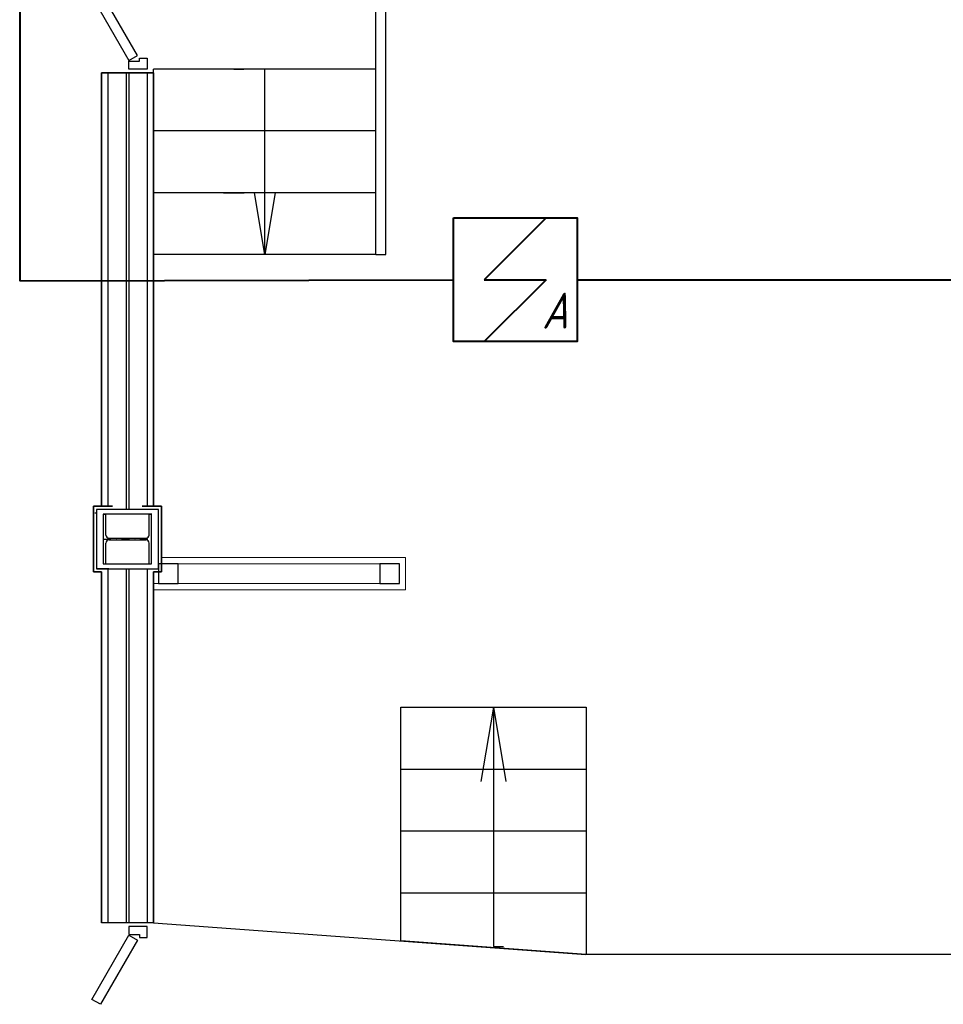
# Model space of a CAD drawing. Header units: millimetres. Extents: x -119471 to 297097, y -64331 to 65495.
# Tile 12 of 54: x -104513 to -100777, y -17984 to -14002. Entities that reach past the tile are written whole.
import ezdxf

# ---------------------------------------------------------------- set-up
doc = ezdxf.new("R2010")
doc.units = ezdxf.units.MM
doc.linetypes.add('GOST2.303 5', pattern=[75, 32.25, -21.5, 1.5, -19.75])
for name, color, linetype, lineweight in [('1_утеплитель наружных стен_Ном._пера__1', 7, 'Continuous', 13), ('41 ПС датчики', 1, 'Continuous', 40), ('45 ДПЛС', 232, 'Continuous', 40)]:
    doc.layers.add(name, color=color, linetype=linetype, lineweight=lineweight)
doc.styles.add('GOST 2.304', font='cs_gost2304.shx')

# ---------------------------------------------------------------- blocks, each defined once
blk = doc.blocks.new('Стена_39', base_point=(-103971.9, -13150.1))
at = {"layer": '1_утеплитель наружных стен_Ном._пера__1', "linetype": 'Continuous', "flags": 128}
for points in [[(-102976.9, -13150.1), (-103971.9, -13150.1)], [(-103971.9, -13150.1), (-103971.9, -13175.1)], [(-103971.9, -13175.1), (-102951.9, -13175.1)]]:
    blk.add_lwpolyline(points, dxfattribs=at)
blk = doc.blocks.new('Стена_40', base_point=(-102976.9, -13150.1))
at = {"layer": '1_утеплитель наружных стен_Ном._пера__1', "linetype": 'Continuous', "flags": 128}
for points in [[(-102951.9, -13175.1), (-102951.9, -13045.1)], [(-102976.9, -13070.1), (-102976.9, -13150.1)]]:
    blk.add_lwpolyline(points, dxfattribs=at)
blk = doc.blocks.new('Стена_41', base_point=(-102976.9, -13070.1))
at = {"layer": '1_утеплитель наружных стен_Ном._пера__1', "linetype": 'Continuous', "flags": 128}
for points in [[(-102951.9, -13045.1), (-103938.9, -13045.1)], [(-103938.9, -13045.1), (-103938.9, -13070.1)], [(-103938.9, -13070.1), (-102976.9, -13070.1)]]:
    blk.add_lwpolyline(points, dxfattribs=at)
blk = doc.blocks.new('A$C71DB1A2A')
at = {"layer": '41 ПС датчики', "color": 0, "ltscale": 20}
for p, q in [((125, 250), (-125, 0)), ((-125, 0), (125, 0)), ((125, 0), (-125, -250))]:
    blk.add_line(p, q, dxfattribs=at)
at = {"layer": '41 ПС датчики', "color": 0}
blk.add_lwpolyline([(-250, 250), (250, 250), (250, -250), (-250, -250)], close=True, dxfattribs=at)
at = {"layer": '41 ПС датчики', "color": 0, "style": 'GOST 2.304', "oblique": 15}
blk.add_text('А', height=145.3, dxfattribs=at).set_placement((108.3, -197.5))

msp = doc.modelspace()

# ---------------------------------------------------------------- linework, layer by layer
at = {"linetype": 'Continuous'}
for p, q in [((-103071.9, -14952.4), (-103071.9, -13227.4)), ((-103031.9, -14952.4), (-103031.9, -13227.4)), ((-103971.9, -15969.9), (-103971.9, -14202.4)), ((-103071.9, -14202.4), (-103971.9, -14202.4)), ((-103971.9, -15969.9), (-103971.9, -14202.4)), ((-103646.9, -14202.4), (-103606.9, -14202.4)), ((-103521.9, -14952.4), (-103521.9, -14202.4)), ((-104156.9, -14217), (-104156.9, -15969.9)), ((-103996.9, -14217.4), (-104096.9, -14217.4)), ((-103996.9, -14217.4), (-104096.9, -14217.4)), ((-103996.9, -14217.4), (-104096.9, -14217.4)), ((-104081.9, -14217), (-104081.9, -15982.4)), ((-104071.9, -14217), (-104071.9, -15982.4)), ((-103996.9, -14217), (-103996.9, -15969.9)), ((-103071.9, -14452.4), (-103971.9, -14452.4)), ((-103071.9, -14702.4), (-103971.9, -14702.4)), ((-103688.8, -14702), (-103605, -14702)), ((-103521.9, -14952.4), (-103563.8, -14702)), ((-103480, -14702), (-103521.9, -14952.4)), ((-103071.9, -14952.4), (-103971.9, -14952.4)), ((-103071.9, -14952.4), (-103031.9, -14952.4)), ((-104208.4, -15997), (-104201.9, -15997)), ((-104151.9, -15982.4), (-104201.9, -15982.4)), ((-104174.4, -16002.4), (-104164.4, -16002.4)), ((-104174.4, -16202.4), (-104174.4, -16002.4)), ((-104164.4, -16086.1), (-104164.4, -16002.4)), ((-103989.4, -16086.1), (-103989.4, -16002.4)), ((-103989.4, -16002.4), (-103979.4, -16002.4)), ((-103979.4, -16202.4), (-103979.4, -16002.4)), ((-104164.4, -16202.4), (-104164.4, -16118.6)), ((-104151.4, -16099.1), (-104002.4, -16099.1)), ((-104151.4, -16105.6), (-104002.4, -16105.6)), ((-103989.4, -16202.4), (-103989.4, -16118.6)), ((-104174.4, -16202.4), (-104164.4, -16202.4)), ((-103989.4, -16202.4), (-103979.4, -16202.4)), ((-104151.9, -16222.4), (-104201.9, -16222.4)), ((-104156.9, -16222.4), (-104156.9, -17655)), ((-104081.9, -16222.4), (-104081.9, -17655)), ((-104076.9, -16222.4), (-103951.9, -16222.4)), ((-104071.9, -16222.4), (-104071.9, -17655)), ((-103996.9, -16222.4), (-103996.9, -17655)), ((-102972.2, -16783), (-102222.2, -16782.6)), ((-102971.9, -17727.7), (-102971.7, -16782.8)), ((-102971.7, -16782.8), (-102221.7, -16782.4)), ((-102597.2, -16782.8), (-102647.4, -17083.3)), ((-102597.2, -16782.8), (-102546.8, -17083.2)), ((-102597.2, -16782.8), (-102596.7, -17750.5)), ((-102222.4, -16782.4), (-102221.9, -17782.4)), ((-102972.1, -17033), (-102222.1, -17032.6)), ((-102972, -17283), (-102222, -17282.6)), ((-102971.8, -17533), (-102221.8, -17532.6)), ((-103971.9, -17655), (-104181.9, -17655)), ((-103996.9, -17655), (-104070.9, -17655)), ((-103971.9, -17655), (-102223.7, -17782.3)), ((-102221.2, -17782.4), (-102971.9, -17727.7)), ((-102596.7, -17750.5), (-102556.7, -17750.5)), ((-98131.7, -17782.4), (-102223.7, -17782.3))]:
    msp.add_line(p, q, dxfattribs=at)
at = {"linetype": 'Continuous', "lineweight": 35}
for p, q in [((-103971.9, -14217.4), (-104181.9, -14217.4)), ((-104181.9, -14217.4), (-104181.9, -15969.9)), ((-103971.9, -14217.4), (-103971.9, -15969.9)), ((-104136.9, -15969.9), (-104214.9, -15969.9)), ((-104214.9, -15969.9), (-104214.9, -16234.9)), ((-104016.9, -15969.9), (-103938.9, -15969.9)), ((-103938.9, -15969.9), (-103938.9, -16234.9)), ((-104181.9, -16234.9), (-104214.9, -16234.9)), ((-104181.9, -16234.9), (-104181.9, -17655)), ((-103971.9, -16234.9), (-103971.9, -17655)), ((-103971.9, -16234.9), (-103938.9, -16234.9))]:
    msp.add_line(p, q, dxfattribs=at)
at = {"linetype": 'GOST2.303 5'}
for p, q in [((-104176.4, -16102.4), (-103977.4, -16102.4)), ((-104076.9, -16097.1), (-104076.9, -16107.6))]:
    msp.add_line(p, q, dxfattribs=at)
at = {"linetype": 'Continuous', "flags": 128}
for points in [[(-104036.3, -14147.4), (-104436.3, -13454.6), (-104470.9, -13474.6), (-104070.9, -14167.4)], [(-103996.9, -14202.4), (-104070.9, -14202.4), (-104070.9, -14169.4), (-104028.9, -14169.4), (-104028.9, -14157.4), (-103996.9, -14157.4)], [(-104201.9, -16222.4), (-103951.9, -16222.4), (-103951.9, -15982.4), (-104201.9, -15982.4)], [(-103951.9, -16282.4), (-103871.9, -16282.4), (-103871.9, -16202.4), (-103951.9, -16202.4)], [(-103056.9, -16282.4), (-102976.9, -16282.4), (-102976.9, -16202.4), (-103056.9, -16202.4)], [(-103996.9, -17669), (-104070.9, -17669), (-104070.9, -17702), (-104028.9, -17702), (-104028.9, -17714), (-103996.9, -17714)], [(-104036.3, -17724), (-104186.3, -17983.8), (-104220.9, -17963.8), (-104070.9, -17704)]]:
    msp.add_lwpolyline(points, close=True, dxfattribs=at)
msp.add_lwpolyline([(-103977.9, -16002.4), (-104175.9, -16002.4), (-104175.9, -16202.4), (-103987.4, -16202.4)], dxfattribs=at)
at = {"linetype": 'Continuous'}
for centre, start, end in [((-104151.4, -16086.1), 180, 270), ((-104151.4, -16118.6), 90, 180), ((-104002.4, -16086.1), 270, 0), ((-104002.4, -16118.6), 0, 90)]:
    msp.add_arc(centre, 13, start, end, dxfattribs=at)
at = {"layer": '45 ДПЛС', "ltscale": 100}
for p, q in [((-104512.9, -10926.2), (-104512.9, -15058.9)), ((-104512.9, -15058.9), (-102758.7, -15053.9)), ((-102258.7, -15053.9), (-97467.1, -15053.9))]:
    msp.add_line(p, q, dxfattribs=at)

# ---------------------------------------------------------------- block references
for name, p in [('Стена_41', (-102976.9, -16202.4)), ('Стена_40', (-102976.9, -16282.4)), ('Стена_39', (-103971.9, -16282.4))]:
    msp.add_blockref(name, p)
at = {"layer": '41 ПС датчики', "lineweight": 35, "ltscale": 100}
msp.add_blockref('A$C71DB1A2A', (-102508.7, -15053.9), dxfattribs=at)

doc.saveas('drawing.dxf')
